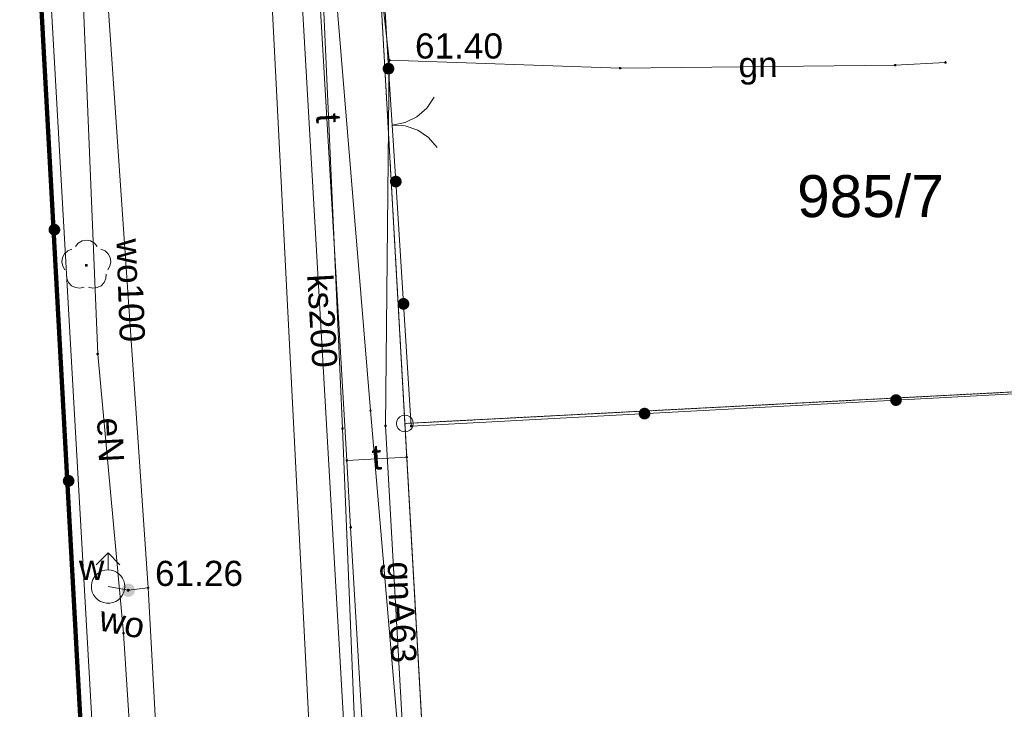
# Paper-space layout 'A-01 PLAN SYTUACYJNY' of a CAD drawing. Header units: millimetres. Extents: x 0 to 900, y 0 to 750.
# Tile 70 of 105: x 725 to 783, y 266 to 307. Entities that reach past the tile are written whole.
import ezdxf
from ezdxf.xclip import XClip

# ---------------------------------------------------------------- set-up
doc = ezdxf.new("R2010")
doc.units = ezdxf.units.MM
doc.header["$MEASUREMENT"] = 0
doc.header["$XCLIPFRAME"] = 0
for name, pattern in [('KROPK2', [1000, 50, -950]), ('PRZER1-1', [1, 0.5, -0.5]), ('PRZER4-1', [5000, 4000, -1000])]:
    doc.linetypes.add(name, pattern=pattern)
doc.layers.add('0_Nr_pióra__60', color=7, linetype='Continuous', lineweight=100, true_color=0xcbfe00)
doc.layers.add('A_mapa_Nr_pióra__2', color=8, linetype='Continuous', lineweight=13)
doc.layers.add('A_podrys', color=7, linetype='Continuous')
doc.styles.add('STYL_AUTOMATYCZNY_1', font='arial.ttf')

# ---------------------------------------------------------------- blocks, each defined once
blk = doc.blocks.new('Rysunek_3_3', base_point=(-1239.757, 488.381))
at = {"layer": 'A_mapa_Nr_pióra__2', "linetype": 'Continuous', "lineweight": 13}
for points in [[(746.924, 304), (746.906, 304.09), (746.867, 304.172), (746.807, 304.241), (746.731, 304.293), (746.645, 304.323), (746.554, 304.329), (746.464, 304.312), (746.382, 304.273), (746.313, 304.213), (746.261, 304.137), (746.231, 304.051), (746.225, 303.96), (746.242, 303.87), (746.282, 303.788), (746.341, 303.719), (746.417, 303.667), (746.503, 303.637), (746.594, 303.631), (746.684, 303.648), (746.766, 303.687), (746.835, 303.747), (746.887, 303.823), (746.917, 303.909)], [(746.484, 303.98), (746.487, 303.957), (746.496, 303.935), (746.511, 303.916), (746.529, 303.902), (746.551, 303.893), (746.574, 303.89), (746.597, 303.893), (746.619, 303.902), (746.638, 303.916), (746.652, 303.935), (746.661, 303.957), (746.664, 303.98), (746.661, 304.003), (746.652, 304.025), (746.638, 304.044), (746.619, 304.058), (746.597, 304.067), (746.574, 304.07), (746.551, 304.067), (746.529, 304.058), (746.511, 304.044), (746.496, 304.025), (746.487, 304.003)], [(747.36, 297.272), (747.343, 297.361), (747.303, 297.443), (747.243, 297.512), (747.167, 297.563), (747.08, 297.593), (746.989, 297.599), (746.899, 297.582), (746.817, 297.541), (746.749, 297.481), (746.698, 297.406), (746.668, 297.319), (746.662, 297.228), (746.679, 297.138), (746.719, 297.056), (746.78, 296.987), (746.855, 296.936), (746.942, 296.907), (747.033, 296.9), (747.123, 296.918), (747.205, 296.958), (747.274, 297.018), (747.324, 297.094), (747.354, 297.181)], [(726.325, 294.361), (726.342, 294.271), (726.382, 294.189), (726.442, 294.119), (726.517, 294.068), (726.604, 294.038), (726.695, 294.031), (726.784, 294.048), (726.867, 294.088), (726.936, 294.147), (726.987, 294.223), (727.018, 294.309), (727.024, 294.4), (727.007, 294.49), (726.968, 294.572), (726.908, 294.642), (726.832, 294.693), (726.746, 294.723), (726.655, 294.73), (726.565, 294.713), (726.483, 294.673), (726.414, 294.614), (726.362, 294.538), (726.332, 294.452)], [(726.325, 294.361), (726.342, 294.271), (726.382, 294.189), (726.442, 294.119), (726.517, 294.068), (726.604, 294.038), (726.695, 294.031), (726.784, 294.048), (726.867, 294.088), (726.936, 294.147), (726.987, 294.223), (727.018, 294.309), (727.024, 294.4), (727.007, 294.49), (726.968, 294.572), (726.908, 294.642), (726.832, 294.693), (726.746, 294.723), (726.655, 294.73), (726.565, 294.713), (726.483, 294.673), (726.414, 294.614), (726.362, 294.538), (726.332, 294.452)], [(728.577, 292.165), (728.605, 292.17), (728.63, 292.183), (728.65, 292.203), (728.663, 292.228), (728.667, 292.255), (728.663, 292.283), (728.65, 292.308), (728.63, 292.328), (728.605, 292.341), (728.577, 292.345), (728.549, 292.341), (728.524, 292.328), (728.504, 292.308), (728.492, 292.283), (728.487, 292.255), (728.492, 292.228), (728.504, 292.203), (728.524, 292.183), (728.549, 292.17)], [(747.817, 289.981), (747.799, 290.071), (747.759, 290.153), (747.699, 290.222), (747.623, 290.273), (747.537, 290.302), (747.446, 290.308), (747.356, 290.291), (747.274, 290.251), (747.205, 290.191), (747.154, 290.115), (747.125, 290.028), (747.118, 289.937), (747.136, 289.848), (747.176, 289.765), (747.236, 289.697), (747.312, 289.646), (747.398, 289.616), (747.49, 289.61), (747.579, 289.627), (747.661, 289.667), (747.73, 289.728), (747.781, 289.803), (747.811, 289.89)], [(747.817, 289.981), (747.799, 290.071), (747.759, 290.153), (747.699, 290.222), (747.623, 290.273), (747.537, 290.302), (747.446, 290.308), (747.356, 290.291), (747.274, 290.251), (747.205, 290.191), (747.154, 290.115), (747.125, 290.028), (747.118, 289.937), (747.136, 289.848), (747.176, 289.765), (747.236, 289.697), (747.312, 289.646), (747.398, 289.616), (747.49, 289.61), (747.579, 289.627), (747.661, 289.667), (747.73, 289.728), (747.781, 289.803), (747.811, 289.89)], [(776.785, 284.571), (776.695, 284.554), (776.613, 284.514), (776.544, 284.455), (776.492, 284.38), (776.462, 284.293), (776.455, 284.202), (776.471, 284.113), (776.511, 284.03), (776.57, 283.961), (776.646, 283.909), (776.732, 283.879), (776.823, 283.872), (776.913, 283.888), (776.995, 283.928), (777.064, 283.987), (777.116, 284.063), (777.146, 284.149), (777.154, 284.24), (777.137, 284.33), (777.097, 284.412), (777.038, 284.482), (776.963, 284.533), (776.876, 284.564)], [(776.785, 284.571), (776.695, 284.554), (776.613, 284.514), (776.544, 284.455), (776.492, 284.38), (776.462, 284.293), (776.455, 284.202), (776.471, 284.113), (776.511, 284.03), (776.57, 283.961), (776.646, 283.909), (776.732, 283.879), (776.823, 283.872), (776.913, 283.888), (776.995, 283.928), (777.064, 283.987), (777.116, 284.063), (777.146, 284.149), (777.154, 284.24), (777.137, 284.33), (777.097, 284.412), (777.038, 284.482), (776.963, 284.533), (776.876, 284.564)], [(761.807, 283.765), (761.717, 283.749), (761.635, 283.709), (761.565, 283.65), (761.514, 283.574), (761.483, 283.488), (761.476, 283.397), (761.493, 283.307), (761.532, 283.225), (761.592, 283.155), (761.667, 283.104), (761.753, 283.073), (761.844, 283.066), (761.934, 283.083), (762.017, 283.123), (762.086, 283.182), (762.138, 283.257), (762.168, 283.343), (762.175, 283.435), (762.158, 283.524), (762.119, 283.607), (762.06, 283.676), (761.984, 283.728), (761.898, 283.758)], [(761.807, 283.765), (761.717, 283.749), (761.635, 283.709), (761.565, 283.65), (761.514, 283.574), (761.483, 283.488), (761.476, 283.397), (761.493, 283.307), (761.532, 283.225), (761.592, 283.155), (761.667, 283.104), (761.753, 283.073), (761.844, 283.066), (761.934, 283.083), (762.017, 283.123), (762.086, 283.182), (762.138, 283.257), (762.168, 283.343), (762.175, 283.435), (762.158, 283.524), (762.119, 283.607), (762.06, 283.676), (761.984, 283.728), (761.898, 283.758)], [(727.174, 279.385), (727.191, 279.295), (727.231, 279.213), (727.29, 279.143), (727.366, 279.092), (727.452, 279.062), (727.543, 279.055), (727.633, 279.072), (727.715, 279.112), (727.784, 279.171), (727.836, 279.247), (727.866, 279.333), (727.873, 279.424), (727.856, 279.514), (727.816, 279.596), (727.756, 279.666), (727.681, 279.717), (727.595, 279.747), (727.504, 279.754), (727.414, 279.737), (727.331, 279.697), (727.262, 279.638), (727.211, 279.562), (727.181, 279.476)], [(727.174, 279.385), (727.191, 279.295), (727.231, 279.213), (727.29, 279.143), (727.366, 279.092), (727.452, 279.062), (727.543, 279.055), (727.633, 279.072), (727.715, 279.112), (727.784, 279.171), (727.836, 279.247), (727.866, 279.333), (727.873, 279.424), (727.856, 279.514), (727.816, 279.596), (727.756, 279.666), (727.681, 279.717), (727.595, 279.747), (727.504, 279.754), (727.414, 279.737), (727.331, 279.697), (727.262, 279.638), (727.211, 279.562), (727.181, 279.476)], [(730.983, 273.276), (730.885, 273.239), (730.8, 273.178), (730.734, 273.098), (730.691, 273.003), (730.674, 272.9), (730.684, 272.796), (730.721, 272.698), (730.781, 272.613), (730.862, 272.547), (730.957, 272.504), (731.06, 272.487), (731.164, 272.497), (731.262, 272.534), (731.347, 272.594), (731.413, 272.675), (731.456, 272.77), (731.473, 272.873), (731.463, 272.977), (731.426, 273.075), (731.366, 273.16), (731.285, 273.226), (731.19, 273.269), (731.087, 273.286)], [(730.984, 272.886), (730.987, 272.863), (730.996, 272.841), (731.01, 272.823), (731.029, 272.808), (731.05, 272.799), (731.074, 272.796), (731.097, 272.799), (731.119, 272.808), (731.137, 272.823), (731.151, 272.841), (731.16, 272.863), (731.164, 272.886), (731.16, 272.91), (731.151, 272.931), (731.137, 272.95), (731.119, 272.964), (731.097, 272.973), (731.074, 272.976), (731.05, 272.973), (731.029, 272.964), (731.01, 272.95), (730.996, 272.931), (730.987, 272.91)]]:
    blk.add_hatch(color=8, dxfattribs=at).paths.add_polyline_path(points)
at = {"layer": '0_Nr_pióra__60', "color": 60, "linetype": 'Continuous', "lineweight": 100, "ltscale": 0.2, "true_color": 0xcbfe00, "flags": 128}
blk.add_lwpolyline([(486.18, 603.451), (711.659, 564.161), (717.884, 453.783), (730.017, 232.355), (621.617, 226.035), (540.957, 240.915), (518.757, 242.155), (516.177, 189.075), (497.662, 185.339), (465.457, 189.575), (468.057, 245.175), (273.097, 254.535), (153.037, 277.335), (147.954, 279.476), (156.418, 401.095), (165.669, 534.017), (166.587, 571.876), (178.647, 571.577), (179.186, 591.797), (167.425, 603.836), (168.104, 630.336), (172.183, 653.996), (181.402, 660.436)], close=True, dxfattribs=at)
at = {"layer": 'A_mapa_Nr_pióra__2', "color": 8, "linetype": 'KROPK2', "lineweight": 13, "ltscale": 0.2, "flags": 128}
for points in [[(29.9, 577.346), (82.849, 560.452), (145.907, 540.323), (146.687, 572.355), (147.186, 592.335), (148.164, 632.295), (152.723, 658.235), (155.662, 674.935), (159.621, 696.615), (161.26, 705.495), (180.784, 701.378), (189.14, 699.897), (235.099, 691.279), (249.859, 688.52), (306.081, 677.963), (352.198, 669.302), (449.997, 650.935), (484.098, 644.531), (484.138, 643.651), (485.179, 623.131), (576.198, 604.175), (711.118, 573.521), (711.659, 564.161), (717.884, 453.783), (730.017, 232.355), (734.411, 157.472)], [(734.411, 157.472), (730.017, 232.355), (717.884, 453.783), (711.659, 564.161), (711.118, 573.521), (731.438, 566.702), (786.298, 548.324), (792.277, 545.455), (845.057, 528.775), (853.017, 526.255), (863.879, 522.307), (874.039, 518.528), (895.1, 510.771)]]:
    blk.add_lwpolyline(points, dxfattribs=at)
at = {"layer": 'A_mapa_Nr_pióra__2', "color": 8, "linetype": 'PRZER1-1', "lineweight": 13, "ltscale": 0.2, "flags": 128}
for points in [[(396.461, 198.683), (318.142, 209.02), (144.644, 231.921), (147.954, 279.476), (156.418, 401.095), (165.669, 534.017), (166.587, 571.876), (178.647, 571.577), (179.186, 591.797), (167.425, 603.836), (168.104, 630.336), (172.183, 653.996), (181.402, 660.436), (278.748, 642.235), (486.18, 603.451), (711.659, 564.161), (717.884, 453.783), (730.017, 232.355), (516.177, 189.075), (497.662, 185.339)], [(746.351, 304.092), (747.553, 282.827), (806.492, 285.889), (805.289, 307.134), (802.068, 364.167), (743.149, 360.965)], [(806.492, 285.889), (747.553, 282.827), (752.157, 201.389), (811.056, 204.731)]]:
    blk.add_lwpolyline(points, close=True, dxfattribs=at)
at = {"layer": 'A_mapa_Nr_pióra__2', "color": 8, "linetype": 'Continuous', "lineweight": 13, "ltscale": 0.2, "flags": 128}
for points in [[(486.18, 603.451), (711.659, 564.161), (717.884, 453.783), (730.017, 232.355), (621.617, 226.035), (540.957, 240.915), (518.757, 242.155), (516.177, 189.075), (497.662, 185.339), (465.457, 189.575), (468.057, 245.175), (273.097, 254.535), (153.037, 277.335), (147.954, 279.476), (156.418, 401.095), (165.669, 534.017), (166.587, 571.876), (178.647, 571.577), (179.186, 591.797), (167.425, 603.836), (168.104, 630.336), (172.183, 653.996), (181.402, 660.436)], [(806.492, 285.889), (747.553, 282.827), (745.358, 321.668), (759.337, 322.452), (775.679, 323.374), (804.278, 324.991)], [(746.578, 304.463), (746.578, 304.495), (746.607, 304.524), (746.639, 304.524), (746.668, 304.495), (746.668, 304.463), (746.639, 304.434), (746.607, 304.434)], [(779.707, 304.337), (779.707, 304.369), (779.736, 304.398), (779.768, 304.398), (779.797, 304.369), (779.797, 304.337), (779.768, 304.308), (779.736, 304.308)], [(746.306, 304.076), (746.306, 304.108), (746.335, 304.137), (746.367, 304.137), (746.396, 304.108), (746.396, 304.076), (746.367, 304.047), (746.335, 304.047)], [(746.529, 303.964), (746.529, 303.996), (746.558, 304.025), (746.59, 304.025), (746.619, 303.996), (746.619, 303.964), (746.59, 303.935), (746.558, 303.935)], [(760.334, 303.991), (760.334, 304.023), (760.363, 304.052), (760.395, 304.052), (760.424, 304.023), (760.424, 303.991), (760.395, 303.962), (760.363, 303.962)], [(776.703, 304.172), (776.703, 304.204), (776.732, 304.233), (776.764, 304.233), (776.793, 304.204), (776.793, 304.172), (776.764, 304.143), (776.732, 304.143)], [(746.966, 297.234), (746.966, 297.266), (746.995, 297.295), (747.027, 297.295), (747.056, 297.266), (747.056, 297.234), (747.027, 297.205), (746.995, 297.205)], [(729.208, 286.95), (729.208, 286.982), (729.237, 287.011), (729.269, 287.011), (729.298, 286.982), (729.298, 286.95), (729.269, 286.921), (729.237, 286.921)], [(811.056, 204.731), (752.157, 201.389), (747.553, 282.827), (806.492, 285.889)], [(745.455, 283.577), (745.455, 283.609), (745.485, 283.638), (745.516, 283.638), (745.545, 283.609), (745.545, 283.577), (745.516, 283.548), (745.485, 283.548)], [(747.553, 283.327), (747.707, 283.302), (747.847, 283.231), (747.957, 283.121), (748.028, 282.981), (748.053, 282.827), (748.028, 282.672), (747.957, 282.533), (747.847, 282.422), (747.707, 282.351), (747.553, 282.327), (747.398, 282.351), (747.259, 282.422), (747.148, 282.533), (747.077, 282.672), (747.053, 282.827), (747.077, 282.981), (747.148, 283.121), (747.259, 283.231), (747.398, 283.302)], [(746.348, 282.671), (746.348, 282.703), (746.377, 282.732), (746.409, 282.732), (746.438, 282.703), (746.438, 282.671), (746.409, 282.642), (746.377, 282.642)], [(747.879, 282.652), (747.879, 282.684), (747.908, 282.713), (747.94, 282.713), (747.969, 282.684), (747.969, 282.652), (747.94, 282.623), (747.908, 282.623)], [(743.788, 282.511), (743.788, 282.543), (743.817, 282.572), (743.849, 282.572), (743.878, 282.543), (743.878, 282.511), (743.849, 282.482), (743.817, 282.482)], [(744.052, 280.6), (744.052, 280.631), (744.081, 280.66), (744.113, 280.66), (744.142, 280.631), (744.142, 280.6), (744.113, 280.57), (744.081, 280.57)], [(747.612, 280.8), (747.612, 280.831), (747.641, 280.86), (747.673, 280.86), (747.702, 280.831), (747.702, 280.8), (747.673, 280.77), (747.641, 280.77)], [(744.272, 276.62), (744.272, 276.651), (744.301, 276.68), (744.333, 276.68), (744.362, 276.651), (744.362, 276.62), (744.333, 276.59), (744.301, 276.59)], [(729.874, 274.106), (730.047, 274.091), (730.216, 274.046), (730.374, 273.972), (730.516, 273.872), (730.64, 273.749), (730.74, 273.606), (730.813, 273.448), (730.858, 273.28), (730.874, 273.106), (730.858, 272.933), (730.813, 272.764), (730.74, 272.606), (730.629, 272.451), (730.492, 272.32), (730.332, 272.217), (730.155, 272.147), (729.969, 272.111), (729.778, 272.111), (729.592, 272.147), (729.415, 272.217), (729.255, 272.32), (729.118, 272.451), (729.007, 272.606), (728.929, 272.779), (728.884, 272.964), (728.875, 273.154), (728.902, 273.342), (728.964, 273.522), (729.059, 273.686), (729.183, 273.83), (729.333, 273.948), (729.502, 274.035), (729.684, 274.088)], [(732.208, 273.01), (732.208, 273.042), (732.238, 273.071), (732.269, 273.071), (732.298, 273.042), (732.298, 273.01), (732.269, 272.981), (732.238, 272.981)], [(730.749, 270.31), (730.749, 270.342), (730.778, 270.371), (730.81, 270.371), (730.839, 270.342), (730.839, 270.31), (730.81, 270.281), (730.778, 270.281)]]:
    blk.add_lwpolyline(points, close=True, dxfattribs=at)
for points in [[(738.557, 157.472), (737.724, 173.131), (732.253, 273.026), (729.436, 314.11), (728.12, 333.309), (721.805, 430.923), (720.825, 439.703), (716.383, 487.942), (719.137, 508.055), (719.215, 508.547), (730.337, 589.442), (730.457, 590.282)], [(753.237, 157.472), (750.977, 201.289), (746.393, 282.687), (746.623, 304.479), (743.83, 329.546), (744.723, 338.325), (743.23, 343.025), (740.988, 372.345), (736.372, 438.893), (737.245, 439.584), (736.984, 455.923), (745.161, 509.623), (752.218, 556.483), (753.758, 563.423), (756.964, 588.774)], [(734.411, 157.472), (730.017, 232.355), (717.884, 453.783), (711.659, 564.161), (711.118, 573.521), (731.438, 566.702), (738.004, 452.504), (738.645, 441.224), (743.149, 360.965), (745.358, 321.668), (747.553, 282.827), (752.157, 201.389), (754.636, 157.472)], [(746.378, 556.523), (733.402, 492.103), (732.404, 455.683), (732.566, 415.744), (736.188, 377.905), (738.731, 325.606), (742.574, 250.267), (745.197, 199.468), (746.958, 157.472)], [(741.717, 489.875), (741.217, 488.795), (740.237, 484.575), (739.337, 479.475), (737.157, 468.255), (736.057, 462.715), (735.317, 452.575), (735.917, 437.655), (736.437, 426.975), (736.817, 418.355), (739.057, 379.055), (739.377, 353.135), (741.097, 329.135), (741.517, 322.735), (741.71, 322.109), (741.717, 321.435), (744.097, 280.615), (744.317, 276.635), (746.337, 242.595), (749.057, 233.455), (749.417, 227.695), (751.977, 201.175)], [(736.922, 487.943), (736.857, 486.935), (734.544, 455.583), (736.066, 415.764), (738.008, 377.725), (738.057, 376.735), (740.237, 328.595), (740.291, 327.606), (740.357, 326.615), (744.697, 251.375), (744.754, 250.367), (744.817, 249.375), (748.037, 199.609)], [(740.398, 359.23), (743.833, 282.527), (746.796, 209.828), (750.009, 157.472)], [(744.524, 339.509), (746.574, 303.98)], [(738.106, 157.472), (730.794, 270.326), (729.253, 286.966), (727.671, 325.445), (728.931, 326.785), (734.231, 327.625)], [(734.41, 157.472), (733.401, 175.665), (725.04, 323.241), (703.342, 327.039)], [(745.426, 322.127), (742.391, 321.382), (745.5, 283.593), (748.911, 243.678), (750.021, 201.643), (752.067, 175.738), (753.872, 175.438)], [(746.623, 304.479), (760.379, 304.007), (776.748, 304.188), (779.752, 304.353)], [(747.011, 297.25), (746.574, 303.98)], [(749.288, 302.28), (748.853, 301.629), (748.263, 301.113), (747.561, 300.767), (746.793, 300.615)], [(746.793, 300.615), (747.574, 300.563), (748.315, 300.311), (748.966, 299.875), (749.482, 299.286)], [(747.011, 297.25), (747.924, 282.668), (865.597, 288.995)], [(727.929, 293.382), (728.096, 293.581), (728.321, 293.71), (728.577, 293.755), (728.833, 293.71), (729.058, 293.581), (729.226, 293.382)], [(727.305, 291.987), (727.168, 292.207), (727.114, 292.462), (727.151, 292.719), (727.273, 292.948), (727.465, 293.123), (727.706, 293.22)], [(729.448, 293.22), (729.689, 293.123), (729.882, 292.948), (730.004, 292.719), (730.04, 292.462), (729.986, 292.207), (729.849, 291.987)], [(728.44, 290.963), (728.187, 290.9), (727.929, 290.928), (727.696, 291.042), (727.515, 291.229), (727.409, 291.466), (727.39, 291.725)], [(729.764, 291.725), (729.745, 291.466), (729.639, 291.229), (729.459, 291.042), (729.225, 290.928), (728.967, 290.9), (728.715, 290.963)], [(747.657, 280.815), (744.097, 280.615)], [(729.166, 274.399), (729.874, 275.106), (730.581, 274.399)], [(729.874, 274.106), (729.874, 275.106)], [(729.874, 273.106), (731.074, 272.886), (732.253, 273.026)]]:
    blk.add_lwpolyline(points, dxfattribs=at)
at = {"layer": 'A_mapa_Nr_pióra__2', "color": 8, "linetype": 'PRZER1-1', "lineweight": 13, "ltscale": 0.2, "flags": 128}
blk.add_lwpolyline([(734.411, 157.472), (730.017, 232.355), (717.884, 453.783), (711.659, 564.161), (711.118, 573.521), (731.438, 566.702), (738.004, 452.504), (740.844, 402.035), (743.149, 360.965), (746.351, 304.092), (747.553, 282.827), (752.157, 201.389), (754.636, 157.472)], dxfattribs=at)
at = {"layer": 'A_mapa_Nr_pióra__2', "color": 8, "linetype": 'PRZER4-1', "lineweight": 13, "ltscale": 0.2, "flags": 128}
blk.add_lwpolyline([(713.877, 572.075), (714.173, 571.655), (714.364, 571.384), (712.676, 558.57), (722.986, 557.006), (719.262, 530.875), (723.678, 528.647), (748.777, 523.603), (749.996, 519.75), (740.218, 466.988), (740.09, 466.198), (738.328, 455.101), (735.925, 454.357), (736.138, 440.097), (738.667, 435.357), (738.911, 430.68), (739.488, 418.809), (740.756, 398.467), (740.82, 396.732), (721.752, 395.825), (721.517, 403.797), (721.413, 404.364), (721.179, 403.784), (721.402, 395.386), (721.231, 395.053), (721.714, 387.938), (724.176, 345.475), (725.564, 323.756), (725.595, 323.135), (725.626, 322.73), (729.56, 253.882), (729.622, 253.266), (729.618, 252.855), (733.552, 184.005), (733.595, 183.449), (733.611, 182.981), (735.08, 157.472)], dxfattribs=at)
at = {"layer": 'A_mapa_Nr_pióra__2', "color": 8, "linetype": 'Continuous', "lineweight": 13, "attachment_point": 7, "style": 'STYL_AUTOMATYCZNY_1'}
for s, insert, char_height in [('\\A1;{\\pql;\\fArial|b0|i0|c238|p0;\\W1.000000;61.40}', (748.152, 304.563), 1.5), ('\\A1;{\\pql;\\fArial|b0|i0|c238|p0;\\W1.000000;985/7}', (770.911, 295.096), 2.5), ('\\A1;{\\pql;\\fArial|b0|i0|c238|p0;\\W1.000000;w}', (728.134, 273.494), 1.5), ('\\A1;{\\pql;\\fArial|b0|i0|c238|p0;\\W1.000000;61.26}', (732.668, 273.119), 1.5)]:
    blk.add_mtext(s, dxfattribs=dict(at, insert=insert, char_height=char_height))
at = {"layer": 'A_mapa_Nr_pióra__2', "color": 8, "linetype": 'Continuous', "lineweight": 13, "char_height": 1.5, "attachment_point": 7, "style": 'STYL_AUTOMATYCZNY_1'}
for s, insert, rotation in [('\\A1;{\\pql;\\fArial|b0|i0|c238|p0;\\W1.000000;gn}', (767.437, 303.01), 0.63151), ('\\A1;{\\pql;\\fArial|b0|i0|c238|p0;\\W1.000000;t}', (742.236, 301.275), 273.33684), ('\\A1;{\\pql;\\fArial|b0|i0|c238|p0;\\W1.000000;wo100}', (730.347, 293.822), 271.94646), ('\\A1;{\\pql;\\fArial|b0|i0|c238|p0;\\W1.000000;ks200}', (741.704, 291.689), 273.30128), ('\\A1;{\\pql;\\fArial|b0|i0|c238|p0;\\W1.000000;eN}', (729.19, 283.149), 272.65382), ('\\A1;{\\pql;\\fArial|b0|i0|c238|p0;\\W1.000000;t}', (745.626, 280.044), 3.21549), ('\\A1;{\\pql;\\fArial|b0|i0|c238|p0;\\W1.000000;gnA63}', (746.052, 274.555), 272.38461), ('\\A1;{\\pql;\\fArial|b0|i0|c238|p0;\\W1.000000;wo}', (729.248, 270.494), 348.56048)]:
    blk.add_mtext(s, dxfattribs=dict(at, insert=insert, rotation=rotation))

psp = doc.layouts.new('A-01 PLAN SYTUACYJNY')

# ---------------------------------------------------------------- block references
at = {"layer": 'A_podrys', "color": 37, "linetype": 'Continuous', "lineweight": 5, "true_color": 0x656532}
ref = psp.add_blockref('Rysunek_3_3', (-1239.757, 488.381), dxfattribs=at)
XClip(ref).set_block_clipping_path([(29.90003743, 157.4723136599), (895.1, 745.1)])

doc.saveas('drawing.dxf')
